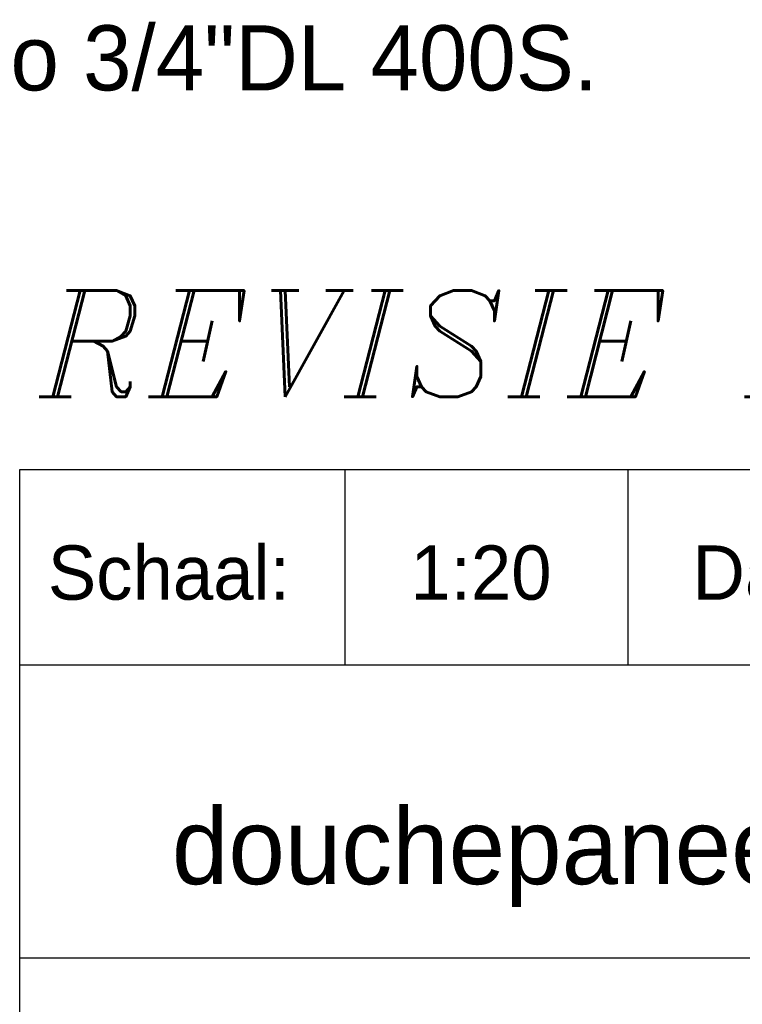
# Model space of a CAD drawing. Extents: x -33748 to 12452, y -14932 to 2888.
# Tile 85 of 194: x -32348 to -31682, y -2085 to -1177. Entities that reach past the tile are written whole.
import ezdxf

# ---------------------------------------------------------------- set-up
doc = ezdxf.new("R2010")
doc.units = 0
doc.header["$LTSCALE"] = 20
doc.layers.get('0').update_dxf_attribs({"color": 15, "linetype": 'CONTINUOUS'})
for name, color, linetype in [('BL$4----', 7, 'CONTINUOUS'), ('SANITAIR', 7, 'CONTINUOUS'), ('WL561---', 4, 'CONTINUOUS')]:
    doc.layers.add(name, color=color, linetype=linetype)
doc.styles.add('BURO-025', font='BUROFONT.shx', dxfattribs={"height": 50})
doc.styles.add('BURO-035', font='BUROFONT.shx', dxfattribs={"height": 70})
doc.styles.add('ITALICC', font='italicc', dxfattribs={"width": 10, "height": 10})

msp = doc.modelspace()

# ---------------------------------------------------------------- linework, layer by layer
at = {"color": 1}
for p, q in [((-32348.0224, -2851.81975), (-32348.0224, -1591.81975)), ((-32348.0224, -1591.81975), (-29748.0224, -1591.81975)), ((-32048.0224, -1771.81975), (-32048.0224, -1591.81975)), ((-31787.34539, -1771.81975), (-31787.34539, -1591.81975)), ((-32348.0224, -1771.81975), (-29748.0224, -1771.81975)), ((-32348.0224, -2041.81975), (-29748.0224, -2041.81975))]:
    msp.add_line(p, q, dxfattribs=at)

# ---------------------------------------------------------------- texts
at = {"color": 1, "style": 'BURO-025'}
for s, p in [('Schaal:', (-32322.09942, -1711.81975)), ('Datum:', (-31728.02076, -1711.81975))]:
    msp.add_text(s, height=50, dxfattribs=at).set_placement(p)
at = {"color": 150, "style": 'BURO-025'}
msp.add_attdef('1:20', (-31988.0224, -1711.81975), '', height=50, dxfattribs=at)
at = {"layer": 'BL$4----', "color": 3, "style": 'BURO-035'}
msp.add_text('douchepaneelcombinatie (code dc)', height=70, dxfattribs=at).set_placement((-32207.76598, -1973.94205))
at = {"layer": 'SANITAIR', "color": 1}
msp.add_text('1 douchepaneel Presto 3/4"DL 400S.', height=60.0000038, dxfattribs=at).set_placement((-33137.1511, -1242.5157))
at = {"layer": 'WL561---', "color": 5, "linetype": 'CONTINUOUS', "style": 'ITALICC'}
msp.add_text('REVISIE DECEMBER 2002', height=97.8432, dxfattribs=at).set_placement((-32329.95693, -1524.87936))

doc.saveas('drawing.dxf')
